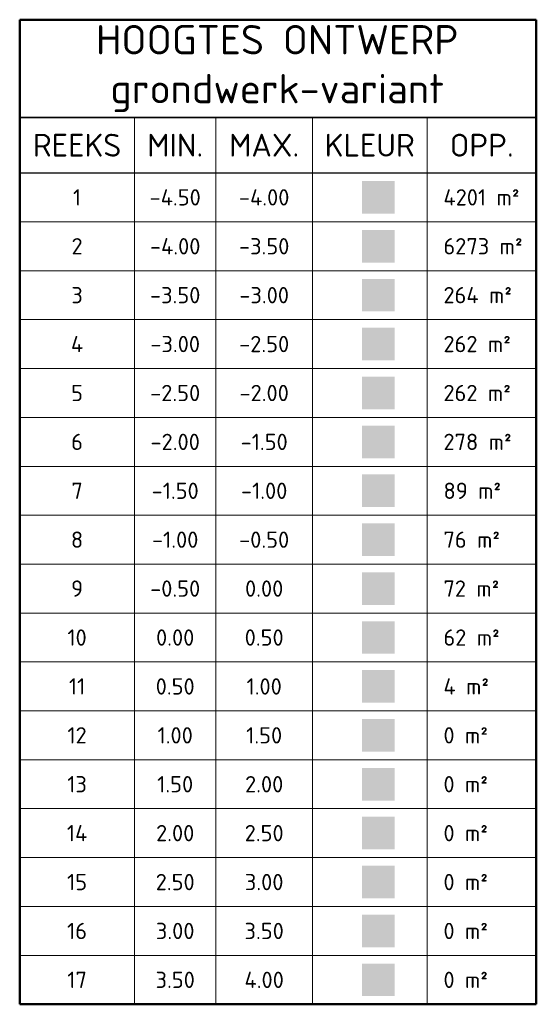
# Model space of a CAD drawing. Header units: metres. Extents: x 31144 to 66544, y 390912 to 402712.
# Tile 45 of 45: x 66536 to 66544, y 402545 to 402560. Entities that reach past the tile are written whole.
import ezdxf

# ---------------------------------------------------------------- set-up
doc = ezdxf.new("R2010")
doc.units = ezdxf.units.M
doc.layers.add('GM-C3D-SURFACE-LEGEND', color=7, linetype='Continuous')
doc.layers.add('GM-C3D-SURFACE-LEGEND_nieuwe bodem grondwerk', color=7, linetype='Continuous')
doc.styles.get("Standard").update_dxf_attribs({"font": 'isocpeur.ttf'})

msp = doc.modelspace()

# ---------------------------------------------------------------- hatches: boundary and pattern name
at = {"layer": 'GM-C3D-SURFACE-LEGEND', "linetype": 'Continuous', "lineweight": -3}
for color, points in [(170, [(66541.229, 402557.038), (66541.229, 402557.538), (66541.729, 402557.538), (66541.729, 402557.038)]), (160, [(66541.229, 402556.288), (66541.229, 402556.788), (66541.729, 402556.788), (66541.729, 402556.288)]), (150, [(66541.229, 402555.538), (66541.229, 402556.038), (66541.729, 402556.038), (66541.729, 402555.538)]), (140, [(66541.229, 402554.787), (66541.229, 402555.287), (66541.729, 402555.287), (66541.729, 402554.787)]), (130, [(66541.229, 402554.037), (66541.229, 402554.537), (66541.729, 402554.537), (66541.729, 402554.037)]), (120, [(66541.229, 402553.287), (66541.229, 402553.787), (66541.729, 402553.787), (66541.729, 402553.287)]), (110, [(66541.229, 402552.537), (66541.229, 402553.037), (66541.729, 402553.037), (66541.729, 402552.537)]), (90, [(66541.229, 402551.787), (66541.229, 402552.287), (66541.729, 402552.287), (66541.729, 402551.787)]), (70, [(66541.229, 402551.036), (66541.229, 402551.536), (66541.729, 402551.536), (66541.729, 402551.036)]), (71, [(66541.229, 402550.286), (66541.229, 402550.786), (66541.729, 402550.786), (66541.729, 402550.286)]), (61, [(66541.229, 402549.536), (66541.229, 402550.036), (66541.729, 402550.036), (66541.729, 402549.536)]), (51, [(66541.229, 402548.786), (66541.229, 402549.286), (66541.729, 402549.286), (66541.729, 402548.786)]), (41, [(66541.229, 402548.036), (66541.229, 402548.536), (66541.729, 402548.536), (66541.729, 402548.036)]), (31, [(66541.229, 402547.286), (66541.229, 402547.786), (66541.729, 402547.786), (66541.729, 402547.286)]), (21, [(66541.229, 402546.535), (66541.229, 402547.035), (66541.729, 402547.035), (66541.729, 402546.535)]), (11, [(66541.229, 402545.785), (66541.229, 402546.285), (66541.729, 402546.285), (66541.729, 402545.785)]), (13, [(66541.229, 402545.035), (66541.229, 402545.535), (66541.729, 402545.535), (66541.729, 402545.035)])]:
    msp.add_hatch(color=color, dxfattribs=at).paths.add_polyline_path(points)

# ---------------------------------------------------------------- linework, layer by layer
at = {"layer": 'GM-C3D-SURFACE-LEGEND', "color": 4, "linetype": 'Continuous', "lineweight": 50}
for p, q in [((66535.979, 402560.013), (66543.904, 402560.013)), ((66535.979, 402544.91), (66535.979, 402560.013)), ((66543.904, 402544.91), (66543.904, 402560.013)), ((66535.979, 402544.91), (66543.904, 402544.91))]:
    msp.add_line(p, q, dxfattribs=at)
at = {"layer": 'GM-C3D-SURFACE-LEGEND', "color": 3, "linetype": 'Continuous', "lineweight": 35}
msp.add_line((66535.979, 402558.513), (66543.904, 402558.513), dxfattribs=at)
at = {"layer": 'GM-C3D-SURFACE-LEGEND', "color": 1, "linetype": 'Continuous', "lineweight": 18}
for p, q in [((66537.739, 402544.91), (66537.739, 402558.513)), ((66538.989, 402544.91), (66538.989, 402558.513)), ((66540.469, 402544.91), (66540.469, 402558.513)), ((66542.229, 402544.91), (66542.229, 402558.513))]:
    msp.add_line(p, q, dxfattribs=at)
at = {"layer": 'GM-C3D-SURFACE-LEGEND', "color": 2, "linetype": 'Continuous', "lineweight": 25}
msp.add_line((66535.979, 402557.663), (66543.904, 402557.663), dxfattribs=at)
at = {"layer": 'GM-C3D-SURFACE-LEGEND', "color": 253, "linetype": 'Continuous', "lineweight": 0}
for p, q in [((66535.979, 402556.913), (66543.904, 402556.913)), ((66535.979, 402556.163), (66543.904, 402556.163)), ((66535.979, 402555.413), (66543.904, 402555.413)), ((66535.979, 402554.662), (66543.904, 402554.662)), ((66535.979, 402553.912), (66543.904, 402553.912)), ((66535.979, 402553.162), (66543.904, 402553.162)), ((66535.979, 402552.412), (66543.904, 402552.412)), ((66535.979, 402551.662), (66543.904, 402551.662)), ((66535.979, 402550.911), (66543.904, 402550.911)), ((66535.979, 402550.161), (66543.904, 402550.161)), ((66535.979, 402549.411), (66543.904, 402549.411)), ((66535.979, 402548.661), (66543.904, 402548.661)), ((66535.979, 402547.911), (66543.904, 402547.911)), ((66535.979, 402547.161), (66543.904, 402547.161)), ((66535.979, 402546.41), (66543.904, 402546.41)), ((66535.979, 402545.66), (66543.904, 402545.66))]:
    msp.add_line(p, q, dxfattribs=at)

# ---------------------------------------------------------------- texts
at = {"layer": 'GM-C3D-SURFACE-LEGEND', "color": 6, "linetype": 'Continuous', "lineweight": -3, "char_height": 0.35, "attachment_point": 5}
for s, insert in [('REEKS', (66536.859, 402558.088)), ('MIN.', (66538.364, 402558.088)), ('MAX.', (66539.729, 402558.088)), ('KLEUR', (66541.349, 402558.088)), ('OPP.', (66543.066, 402558.088))]:
    msp.add_mtext(s, dxfattribs=dict(at, insert=insert))
at = {"layer": 'GM-C3D-SURFACE-LEGEND', "color": 1, "linetype": 'Continuous', "lineweight": -3, "char_height": 0.25}
for s, insert, attachment_point in [('1', (66536.859, 402557.288), 5), ('-4.50', (66538.364, 402557.288), 5), ('-4.00', (66539.729, 402557.288), 5), ('4201 m²', (66542.479, 402557.288), 4), ('2', (66536.859, 402556.538), 5), ('-4.00', (66538.364, 402556.538), 5), ('-3.50', (66539.729, 402556.538), 5), ('6273 m²', (66542.479, 402556.538), 4), ('3', (66536.859, 402555.788), 5), ('-3.50', (66538.364, 402555.788), 5), ('-3.00', (66539.729, 402555.788), 5), ('264 m²', (66542.479, 402555.788), 4), ('4', (66536.859, 402555.038), 5), ('-3.00', (66538.364, 402555.038), 5), ('-2.50', (66539.729, 402555.038), 5), ('262 m²', (66542.479, 402555.038), 4), ('5', (66536.859, 402554.287), 5), ('-2.50', (66538.364, 402554.287), 5), ('-2.00', (66539.729, 402554.287), 5), ('262 m²', (66542.479, 402554.287), 4), ('6', (66536.859, 402553.537), 5), ('-2.00', (66538.364, 402553.537), 5), ('-1.50', (66539.729, 402553.537), 5), ('278 m²', (66542.479, 402553.537), 4), ('7', (66536.859, 402552.787), 5), ('-1.50', (66538.364, 402552.787), 5), ('-1.00', (66539.729, 402552.787), 5), ('89 m²', (66542.479, 402552.787), 4), ('8', (66536.859, 402552.037), 5), ('-1.00', (66538.364, 402552.037), 5), ('-0.50', (66539.729, 402552.037), 5), ('76 m²', (66542.479, 402552.037), 4), ('9', (66536.859, 402551.287), 5), ('-0.50', (66538.364, 402551.287), 5), ('0.00', (66539.729, 402551.287), 5), ('72 m²', (66542.479, 402551.287), 4), ('10', (66536.859, 402550.536), 5), ('0.00', (66538.364, 402550.536), 5), ('0.50', (66539.729, 402550.536), 5), ('62 m²', (66542.479, 402550.536), 4), ('11', (66536.859, 402549.786), 5), ('0.50', (66538.364, 402549.786), 5), ('1.00', (66539.729, 402549.786), 5), ('4 m²', (66542.479, 402549.786), 4), ('12', (66536.859, 402549.036), 5), ('1.00', (66538.364, 402549.036), 5), ('1.50', (66539.729, 402549.036), 5), ('0 m²', (66542.479, 402549.036), 4), ('13', (66536.859, 402548.286), 5), ('1.50', (66538.364, 402548.286), 5), ('2.00', (66539.729, 402548.286), 5), ('0 m²', (66542.479, 402548.286), 4), ('14', (66536.859, 402547.536), 5), ('2.00', (66538.364, 402547.536), 5), ('2.50', (66539.729, 402547.536), 5), ('0 m²', (66542.479, 402547.536), 4), ('15', (66536.859, 402546.785), 5), ('2.50', (66538.364, 402546.785), 5), ('3.00', (66539.729, 402546.785), 5), ('0 m²', (66542.479, 402546.785), 4), ('16', (66536.859, 402546.035), 5), ('3.00', (66538.364, 402546.035), 5), ('3.50', (66539.729, 402546.035), 5), ('0 m²', (66542.479, 402546.035), 4), ('17', (66536.859, 402545.285), 5), ('3.50', (66538.364, 402545.285), 5), ('4.00', (66539.729, 402545.285), 5), ('0 m²', (66542.479, 402545.285), 4)]:
    msp.add_mtext(s, dxfattribs=dict(at, insert=insert, attachment_point=attachment_point))
at = {"layer": 'GM-C3D-SURFACE-LEGEND_nieuwe bodem grondwerk', "color": 7, "linetype": 'Continuous', "lineweight": -3, "insert": (66539.929, 402559.263), "char_height": 0.45, "attachment_point": 5}
msp.add_mtext('HOOGTES ONTWERP\\Pgrondwerk-variant', dxfattribs=at)

doc.saveas('drawing.dxf')
